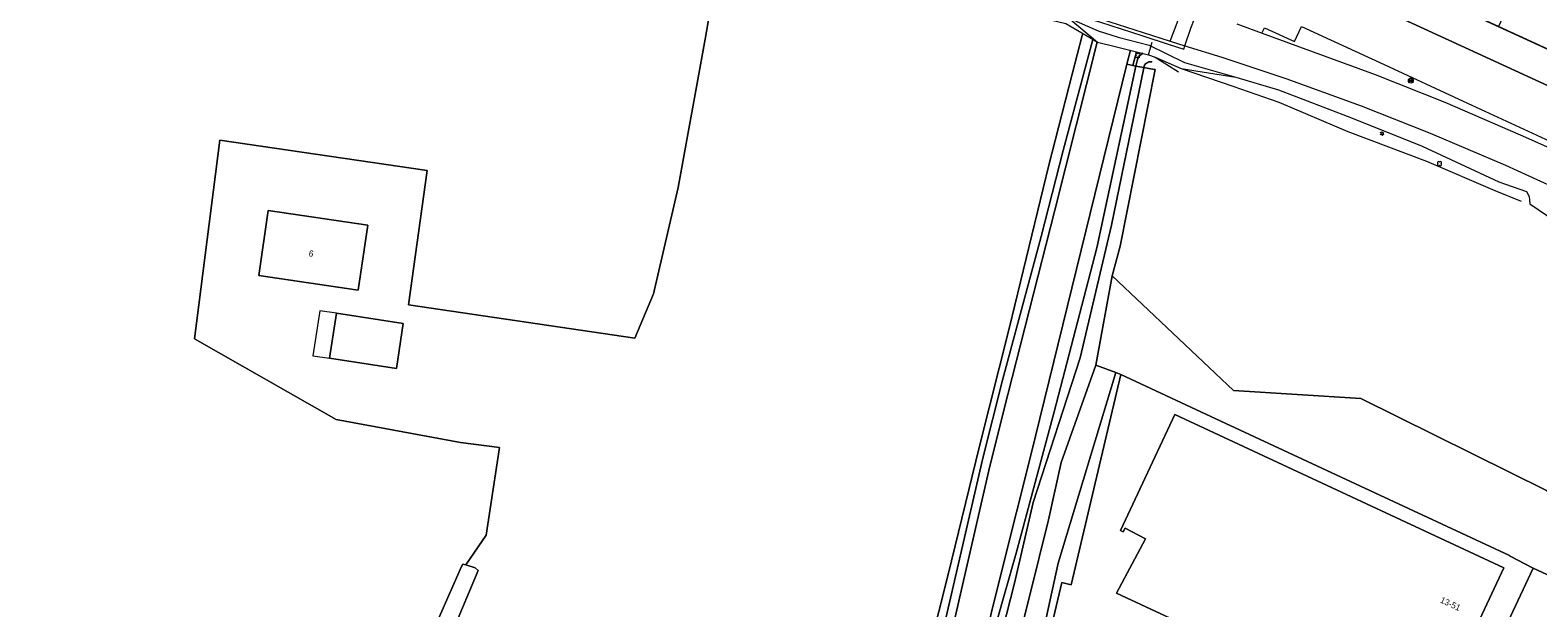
# Model space of a CAD drawing. Header units: metres. Extents: x 151448 to 154749, y 463108 to 465296.
# Tile 80 of 256: x 152010 to 152192, y 464069 to 464139. Entities that reach past the tile are written whole.
import ezdxf
from ezdxf.enums import TextEntityAlignment as Align

# ---------------------------------------------------------------- set-up
doc = ezdxf.new("R2010")
doc.units = ezdxf.units.M
doc.layers.get('0').update_dxf_attribs({"lineweight": 9})
for name, color, linetype, lineweight in [('B-ME-GR-BOOM-S', 253, 'Continuous', 9), ('B-ME-GR-STRUIK-G', 253, 'Continuous', 9), ('B-ME-GW-TALUD_KRUIN-G', 253, 'Continuous', 9), ('B-ME-GW-TALUD_TEEN-G', 253, 'Continuous', 9), ('B-ME-GW-WATERGANG_INSTEEK-G', 253, 'Continuous', 9), ('B-ME-IE-MEUBILAIR_LICHTMAST-S', 253, 'Continuous', 9), ('B-ME-IE-TERREINAFSCHEIDING_KUNSTMATIG_HEKWERK-G', 253, 'Continuous', 9), ('B-ME-OG-BEBOUWING_HOOFDGEBOUW-G', 1, 'Continuous', 9), ('B-ME-RI-PUT-S', 253, 'Continuous', 9), ('B-ME-VH-DREMPEL-G', 253, 'Continuous', 9), ('B-ME-VH-VERHARDING_ASFALT-G', 253, 'Continuous', 9), ('B-ME-VH-VERHARDING_GRASBETONSTEEN-G', 253, 'Continuous', 9), ('B-ME-VH-VERHARDING_KLINKERS-G', 253, 'Continuous', 9), ('B-ME-VW-VERKEERSTEKEN_BORD_INFO-G', 253, 'Continuous', 9), ('B-ME-WH-WATERBODEM-G', 253, 'Continuous', 9), ('B-PV-GR-BEPLANTING_CULTUUR_BOSPLANTSOEN-GV', 253, 'Continuous', 9), ('B-PV-GR-GRAS-GV', 253, 'Continuous', 9), ('B-PV-GW-TALUD_KRUIN-G', 253, 'Continuous', 9), ('B-PV-OG-BEBOUWING-GV', 1, 'Continuous', 9), ('B-PV-OG-BEBOUWING-T18', 2, 'Continuous', 9), ('B-PV-OG-BEBOUWING_LUIFEL-GV', 1, 'Continuous', 9), ('B-PV-OG-TERREIN_BEGROEID-GV', 253, 'Continuous', 9), ('B-PV-OG-TERREIN_ERF-GV', 253, 'Continuous', 9), ('B-PV-OG-TERREIN_OEVER-GV', 253, 'Continuous', 9), ('B-PV-OG-WATER-GV', 253, 'Continuous', 9), ('B-PV-OG-WATER_SLOOT-GV', 253, 'Continuous', 9)]:
    doc.layers.add(name, color=color, linetype=linetype, lineweight=lineweight)
doc.styles.add('18_200', font='romans', dxfattribs={"width": 0.8, "height": 0.36})
doc.styles.add('Drong', font='txt', dxfattribs={"height": 1.8})

# ---------------------------------------------------------------- blocks, each defined once
blk = doc.blocks.new('LICHTMAST')
at = {"ltscale": 0.1}
for p, q in [((-0.11, 0.06), (-0.22, 0.13)), ((0, 0.13), (0, 0.25)), ((0.11, 0.06), (0.22, 0.13)), ((-0.11, -0.06), (-0.22, -0.13)), ((0, -0.13), (0, -0.25)), ((0.11, -0.06), (0.22, -0.13))]:
    blk.add_line(p, q, dxfattribs=at)
blk.add_circle((0, 0), 0.127, dxfattribs=at)
at = {"style": '18_200', "width": 0.8}
blk.add_attdef('HOOGTE', (0.25, 0.24), '', height=0.25, dxfattribs=at)
blk = doc.blocks.new('boom')
for centre, major_axis, start_param, end_param in [((-0.12, 0.12), (-0.0916, 0.0916), 4.266828, 8.299543), ((0.12, 0.12), (0.0916, 0.0916), 4.266828, 8.299543), ((-0.12, -0.12), (0.0916, 0.0916), 1.125235, 5.15795), ((0.12, -0.12), (-0.0916, 0.0916), 1.125235, 5.15795)]:
    blk.add_ellipse(centre, major_axis=major_axis, ratio=1, start_param=start_param, end_param=end_param)
at = {"style": '18_200', "width": 0.8}
blk.add_attdef('HOOGTE', (0.31, 0.12), '', height=0.25, dxfattribs=at)
blk = doc.blocks.new('put')
at = {"color": 0, "ltscale": 0.5}
for p, q in [((-0.3, 0.06), (-0.06, 0.05)), ((-0.3, 0.03), (-0.03, 0.03)), ((-0.3, 0), (0, 0)), ((-0.29, 0.08), (-0.08, 0.08)), ((-0.28, 0.11), (-0.11, 0.11)), ((-0.27, 0.14), (-0.14, 0.14)), ((-0.27, 0.14), (-0.14, 0.14)), ((-0.25, 0.16), (-0.16, 0.16)), ((-0.23, 0.19), (-0.19, 0.19)), ((0, 0), (0.3, 0)), ((0.03, 0.03), (0.3, 0.03)), ((0.05, 0.05), (0.29, 0.05)), ((0.08, 0.08), (0.29, 0.08)), ((0.11, 0.11), (0.28, 0.11)), ((0.14, 0.14), (0.27, 0.14)), ((0.16, 0.16), (0.25, 0.16)), ((0.19, 0.19), (0.23, 0.19)), ((-0.3, -0.03), (-0.03, -0.03)), ((-0.3, -0.05), (-0.05, -0.05)), ((-0.29, -0.08), (-0.08, -0.08)), ((-0.28, -0.11), (-0.11, -0.11)), ((-0.27, -0.14), (-0.14, -0.14)), ((-0.25, -0.16), (-0.16, -0.16)), ((-0.23, -0.19), (-0.19, -0.19)), ((0.03, -0.03), (0.3, -0.03)), ((0.05, -0.05), (0.29, -0.06)), ((0.08, -0.08), (0.29, -0.08)), ((0.11, -0.11), (0.28, -0.11)), ((0.14, -0.14), (0.27, -0.14)), ((0.16, -0.16), (0.25, -0.16)), ((0.19, -0.19), (0.23, -0.19))]:
    blk.add_line(p, q, dxfattribs=at)
at = {"ltscale": 0.5}
for p, q in [((-0.21, 0.21), (0.21, -0.21)), ((0.21, 0.21), (-0.21, -0.21))]:
    blk.add_line(p, q, dxfattribs=at)
blk.add_ellipse((0, 0), major_axis=(-0.212, 0.212), ratio=1, start_param=3.926991, end_param=10.210176, dxfattribs=at)
at = {"style": '18_200', "width": 0.8}
blk.add_attdef('HOOGTE', (0.4, 0.26), '', height=0.25, dxfattribs=at)

msp = doc.modelspace()

# ---------------------------------------------------------------- linework, layer by layer
at = {"layer": 'B-ME-GR-STRUIK-G'}
for points in [[(152118.354, 464143.601), (152122.164, 464143.233), (152125.855, 464142.596), (152130.449, 464141.966), (152135.719, 464140.695), (152139.194, 464137.756), (152141.333, 464137.245), (152145.353, 464136.253), (152146.169, 464135.972)], [(152149.285, 464134.601), (152155.878, 464133.537), (152161.048, 464132), (152169.862, 464128.651), (152178.372, 464125.197), (152187.636, 464120.906), (152190.978, 464119.743), (152191.286, 464119.127), (152191.373, 464118.262), (152194.387, 464116.213), (152196.869, 464116.251), (152202.342, 464114.165), (152210.545, 464110.143), (152216.268, 464107.711), (152218.49, 464105.424), (152219.232, 464102.974)]]:
    msp.add_lwpolyline(points, dxfattribs=at)
at = {"layer": 'B-ME-GW-TALUD_KRUIN-G'}
msp.add_lwpolyline([(152116.35, 464144.118), (152118.354, 464143.601), (152122.164, 464143.233), (152125.855, 464142.596), (152130.449, 464141.966), (152135.719, 464140.695), (152139.264, 464139.139), (152141.701, 464138.365), (152145.435, 464137.424), (152149.718, 464135.299)], dxfattribs=at)
at = {"layer": 'B-ME-GW-TALUD_TEEN-G'}
msp.add_lwpolyline([(152116.214, 464143.472), (152118.216, 464143.002), (152121.996, 464142.804), (152125.606, 464142.224), (152130.323, 464141.235), (152135.395, 464140.033), (152138.27, 464138.318), (152139.194, 464137.756), (152141.333, 464137.245), (152145.353, 464136.253), (152146.169, 464135.972), (152149.285, 464134.601)], dxfattribs=at)
at = {"layer": 'B-ME-GW-WATERGANG_INSTEEK-G'}
msp.add_lwpolyline([(152149.718, 464135.299), (152155.878, 464133.537), (152161.048, 464132), (152169.862, 464128.651), (152178.372, 464125.197), (152187.636, 464120.906), (152190.978, 464119.743), (152191.286, 464119.127), (152191.373, 464118.262)], dxfattribs=at)
at = {"layer": 'B-ME-IE-TERREINAFSCHEIDING_KUNSTMATIG_HEKWERK-G'}
msp.add_line((152146.169, 464135.972), (152148.971, 464134.202), dxfattribs=at)
at = {"layer": 'B-ME-OG-BEBOUWING_HOOFDGEBOUW-G'}
msp.add_line((152167.978, 464148.677), (152207.3, 464130.562), dxfattribs=at)
at = {"layer": 'B-ME-VH-DREMPEL-G'}
for points in [[(152147.962, 464137.875), (152148.804, 464140.12), (152149.634, 464142.364)], [(152149.725, 464137.312), (152150.483, 464139.468), (152151.347, 464141.719)]]:
    msp.add_lwpolyline(points, dxfattribs=at)
at = {"layer": 'B-ME-VH-VERHARDING_ASFALT-G'}
for points in [[(152116.626, 464144.874), (152118.432, 464144.639), (152122.318, 464144.148), (152126.525, 464143.617), (152130.855, 464142.92), (152135.937, 464141.672), (152139.69, 464140.567), (152144.695, 464138.943), (152147.962, 464137.875), (152149.725, 464137.312), (152154.221, 464135.941), (152161.934, 464133.366), (152171.008, 464130.072), (152179.326, 464126.78), (152188.445, 464122.904), (152195.464, 464119.7), (152203.312, 464116.016), (152211.435, 464112.091), (152218.868, 464108.223), (152222.096, 464106.396)], [(152156.003, 464139.985), (152159.057, 464138.872), (152163.149, 464137.373), (152172.716, 464133.869), (152181.13, 464130.533), (152190.186, 464126.581), (152197.364, 464123.403)]]:
    msp.add_lwpolyline(points, dxfattribs=at)
at = {"layer": 'B-ME-VH-VERHARDING_GRASBETONSTEEN-G'}
msp.add_lwpolyline([(152116.574, 464144.478), (152118.381, 464144.242), (152122.268, 464143.751), (152126.468, 464143.221), (152130.775, 464142.528), (152135.833, 464141.286), (152139.572, 464140.185), (152144.571, 464138.562), (152147.839, 464137.495), (152149.603, 464136.931), (152149.725, 464137.312)], dxfattribs=at)
at = {"layer": 'B-ME-VH-VERHARDING_KLINKERS-G'}
msp.add_lwpolyline([(152159.049, 464138.873), (152159.367, 464139.512), (152162.995, 464137.86), (152163.839, 464139.674), (152173.787, 464135.061), (152183.311, 464130.653), (152195.866, 464124.86), (152196.701, 464126.669), (152204.876, 464122.893), (152206.552, 464126.518), (152207.442, 464126.131), (152208.154, 464125.761), (152205.554, 464119.94), (152214.657, 464115.828), (152215.469, 464117.665), (152219.153, 464116.004), (152218.303, 464114.179), (152225.615, 464110.923), (152225.502, 464110.69), (152224.986, 464109.787)], dxfattribs=at)
at = {"layer": 'B-ME-VW-VERKEERSTEKEN_BORD_INFO-G'}
msp.add_line((152145.353, 464136.253), (152145.804, 464137.773), dxfattribs=at)
at = {"layer": 'B-ME-WH-WATERBODEM-G'}
msp.add_lwpolyline([(152149.285, 464134.601), (152155.549, 464132.456), (152161.102, 464130.527), (152169.416, 464126.977), (152178.895, 464123.381), (152187.133, 464119.842), (152190.344, 464118.587)], dxfattribs=at)
at = {"layer": 'B-PV-GR-BEPLANTING_CULTUUR_BOSPLANTSOEN-GV', "flags": 128}
for points in [[(152139.167, 464137.773), (152134.071, 464117.486), (152127.853, 464093.187), (152126.073, 464086.032), (152118.355, 464052.405), (152115.468, 464040.509), (152112.933, 464029.568), (152107.627, 464007.566), (152105.952, 464000.743), (152109.874, 463999.699), (152114.389, 464019.03), (152117.196, 464031.842), (152117.361, 464032.596), (152119.867, 464040.965), (152122.578, 464053.349), (152126.924, 464071.059), (152129.434, 464081.017), (152131.155, 464087.904), (152142.757, 464135.116), (152143.169, 464136.79)], [(152146.156, 464134.469), (152141.924, 464113.149), (152140.989, 464109.572), (152155.621, 464095.711), (152170.993, 464094.757), (152193.381, 464083.616), (152198.31, 464076.268), (152202.802, 464076.922), (152211.208, 464101.036), (152216.866, 464105.01), (152196.915, 464114.235), (152197.713, 464115.93)]]:
    msp.add_lwpolyline(points, dxfattribs=at)
at = {"layer": 'B-PV-GR-GRAS-GV', "flags": 128}
msp.add_lwpolyline([(151951.147, 464127.898), (152031.078, 464033.874), (152040.138, 464044.198), (152045.068, 464050.32), (152057.844, 464065.678), (152059.662, 464068.037), (152062.44, 464074.451), (152062.639, 464074.727), (152062.965, 464074.633), (152065.427, 464078.235), (152067.045, 464088.822), (152062.341, 464089.435), (152047.337, 464092.201), (152030.221, 464101.934), (152033.314, 464125.924), (152058.312, 464122.273), (152056.079, 464106.033), (152083.382, 464102.01), (152085.632, 464107.36), (152088.612, 464120.23), (152091.863, 464138.119), (152093.254, 464146.319)], dxfattribs=at)
at = {"layer": 'B-PV-GW-TALUD_KRUIN-G', "flags": 128}
for points in [[(152139.167, 464137.773), (152134.071, 464117.486), (152127.853, 464093.187), (152126.073, 464086.032), (152118.355, 464052.405), (152115.468, 464040.509), (152112.933, 464029.568), (152107.627, 464007.566), (152105.952, 464000.743)], [(152109.874, 463999.699), (152114.389, 464019.03), (152117.196, 464031.842), (152117.361, 464032.596), (152119.867, 464040.965), (152122.578, 464053.349), (152126.924, 464071.059), (152129.434, 464081.017), (152131.155, 464087.904), (152142.757, 464135.116), (152143.169, 464136.79)]]:
    msp.add_lwpolyline(points, dxfattribs=at)
at = {"layer": 'B-PV-OG-BEBOUWING-GV', "flags": 128}
for points in [[(152187.611, 464139.669), (152207.283, 464130.595), (152217.823, 464153.314), (152203.175, 464160.064), (152198.002, 464162.197)], [(152050.004, 464107.835), (152051.161, 464115.69), (152039.144, 464117.461), (152037.986, 464109.606)], [(152054.596, 464098.356), (152055.435, 464103.792), (152047.357, 464105.038), (152046.519, 464099.603)], [(152144.98, 464077.804), (152141.505, 464071.224), (152176.209, 464055.054), (152179.345, 464061.771), (152181.849, 464060.593), (152188.234, 464074.286), (152148.527, 464092.809), (152141.995, 464078.808), (152142.308, 464078.652), (152142.539, 464079.093)]]:
    msp.add_lwpolyline(points, close=True, dxfattribs=at)
at = {"layer": 'B-PV-OG-BEBOUWING_LUIFEL-GV', "flags": 128}
msp.add_lwpolyline([(152047.357, 464105.038), (152045.378, 464105.344), (152044.539, 464099.908), (152046.519, 464099.603)], close=True, dxfattribs=at)
at = {"layer": 'B-PV-OG-TERREIN_BEGROEID-GV', "flags": 128}
msp.add_lwpolyline([(152193.381, 464083.616), (152170.993, 464094.757), (152155.621, 464095.711), (152140.989, 464109.572), (152138.99, 464098.782), (152141.416, 464097.862), (152142.013, 464097.635), (152154.074, 464092.009), (152188.916, 464075.76), (152188.921, 464075.757), (152191.775, 464074.256), (152201.684, 464069.673), (152190.085, 464044.738), (152190.887, 464044.355), (152191.253, 464044.24), (152191.634, 464044.195), (152192.189, 464044.202), (152193.643, 464044.217)], dxfattribs=at)
at = {"layer": 'B-PV-OG-TERREIN_ERF-GV', "flags": 128}
for points in [[(152208.756, 464127.074), (152220.596, 464153.344), (152222.269, 464157.056), (152223.288, 464159.317), (152223.035, 464159.431), (152204.687, 464167.622), (152183.263, 464174.187), (152176.553, 464176.243), (152176.33, 464176.312), (152173.528, 464170.296), (152173.709, 464170.212), (152177.131, 464168.618), (152198.002, 464162.197), (152203.175, 464160.064), (152217.823, 464153.314), (152207.283, 464130.595), (152187.611, 464139.669), (152167.959, 464148.734), (152174.171, 464162.202), (152170.719, 464163.794), (152170.629, 464163.836), (152164.389, 464150.44)], [(152093.254, 464146.319), (152091.863, 464138.119), (152088.612, 464120.23), (152085.632, 464107.36), (152083.382, 464102.01), (152056.079, 464106.033), (152058.312, 464122.273), (152033.314, 464125.924), (152030.221, 464101.934), (152047.337, 464092.201), (152062.341, 464089.435), (152067.045, 464088.822), (152065.427, 464078.235), (152062.965, 464074.633), (152064.091, 464074.307), (152064.468, 464073.959), (152062.037, 464068.221)], [(152162.709, 464146.75), (152197.537, 464130.686), (152198.462, 464132.709), (152201.423, 464131.356), (152200.494, 464129.322), (152206.566, 464126.521)], [(152206.566, 464126.521), (152200.494, 464129.322), (152200.065, 464128.384), (152197.103, 464129.737), (152197.537, 464130.686), (152162.709, 464146.75)], [(152116.697, 464055.628), (152121.168, 464073.48), (152124.915, 464088.833), (152128.54, 464103.174), (152133.316, 464122.93), (152136.161, 464133.894), (152137.369, 464138.569), (152137.433, 464138.815)], [(152183.545, 464056.655), (152191.775, 464074.256), (152188.921, 464075.757), (152188.916, 464075.76), (152154.074, 464092.009), (152142.013, 464097.635), (152136.021, 464072.247), (152134.881, 464072.512), (152133.911, 464068.264), (152135.102, 464067.964), (152134.821, 464066.65), (152162.853, 464053.57), (152161.582, 464050.932), (152159.418, 464046.294), (152161.945, 464045.129)], [(152191.775, 464074.256), (152183.545, 464056.655)], [(152187.673, 464045.889), (152190.085, 464044.738), (152201.684, 464069.673), (152191.775, 464074.256)]]:
    msp.add_lwpolyline(points, dxfattribs=at)
for points in [[(152051.161, 464115.69), (152050.004, 464107.835), (152037.986, 464109.606), (152039.144, 464117.461)], [(152055.435, 464103.792), (152054.596, 464098.356), (152046.519, 464099.603), (152047.357, 464105.038)], [(152144.98, 464077.804), (152142.539, 464079.093), (152142.308, 464078.652), (152141.995, 464078.808), (152148.527, 464092.809), (152188.234, 464074.286), (152181.849, 464060.593), (152179.345, 464061.771), (152176.209, 464055.054), (152141.505, 464071.224)]]:
    msp.add_lwpolyline(points, close=True, dxfattribs=at)
at = {"layer": 'B-PV-OG-TERREIN_OEVER-GV', "flags": 128}
for points in [[(152138.629, 464138.096), (152135.046, 464124.697), (152132.39, 464114.321), (152127.744, 464096.968), (152125.351, 464087.546), (152119.845, 464063.668), (152116.291, 464048.285), (152110.78, 464025.597), (152106.745, 464008.889), (152105.019, 464000.991), (152105.376, 464000.896), (152105.952, 464000.743), (152107.627, 464007.566), (152112.933, 464029.568), (152115.468, 464040.509), (152118.355, 464052.405), (152126.073, 464086.032), (152127.853, 464093.187), (152134.071, 464117.486), (152139.167, 464137.773)], [(152143.169, 464136.79), (152142.757, 464135.116), (152143.471, 464134.941), (152143.898, 464136.611)], [(152143.898, 464136.611), (152143.471, 464134.941)], [(152143.471, 464134.941), (152143.778, 464134.866), (152143.847, 464134.855), (152143.988, 464135.508)], [(152145.801, 464135.365), (152145.745, 464135.382)], [(152143.847, 464134.855), (152143.778, 464134.866), (152143.471, 464134.941), (152142.757, 464135.116), (152131.155, 464087.904), (152129.434, 464081.017), (152126.924, 464071.059), (152122.578, 464053.349), (152119.867, 464040.965), (152117.361, 464032.596), (152117.196, 464031.842), (152114.389, 464019.03), (152109.874, 463999.699), (152110.846, 463999.441), (152115.201, 464018.193), (152116.679, 464024.674), (152118.141, 464032.884), (152119.333, 464036.746)], [(152120.286, 464040.415), (152121.958, 464048.063), (152122.824, 464051.802), (152125.797, 464063.461), (152129.395, 464076.07), (152133.989, 464093.142), (152139.119, 464112.941), (152143.847, 464134.855)], [(152126.072, 464051.402), (152131.004, 464070.811), (152133.309, 464080.084), (152134.822, 464086.999), (152138.99, 464098.782), (152140.989, 464109.572), (152141.924, 464113.149), (152146.156, 464134.469), (152145.584, 464134.565), (152144.786, 464134.698), (152144.784, 464134.681), (152140.879, 464115.671), (152137.106, 464099.655), (152131.441, 464082.161), (152129.17, 464072.433), (152124.762, 464055.089)], [(152144.786, 464134.698), (152145.584, 464134.565), (152146.156, 464134.469)], [(152058.443, 464063.861), (152053.005, 464056.913), (152040.429, 464041.662), (152033.472, 464033.805), (152032.197, 464032.574), (152032.927, 464031.733), (152032.68, 464032.025), (152037.312, 464037.057), (152053.627, 464056.131), (152058.806, 464062.605), (152062.037, 464068.221), (152064.468, 464073.959), (152064.091, 464074.307), (152062.965, 464074.633), (152062.639, 464074.727), (152062.44, 464074.451), (152059.662, 464068.037), (152057.844, 464065.678), (152045.068, 464050.32), (152040.138, 464044.198), (152031.078, 464033.874), (152031.511, 464033.365), (152031.929, 464032.884)]]:
    msp.add_lwpolyline(points, dxfattribs=at)
at = {"layer": 'B-PV-OG-TERREIN_OEVER-GV'}
for points in [[(152143.988, 464135.508, -0.1968796), (152144.659, 464136.424, -0.1968796)], [(152145.745, 464135.382, 0.4339286), (152144.786, 464134.698)]]:
    msp.add_lwpolyline(points, format="xyb", dxfattribs=at)
at = {"layer": 'B-PV-OG-TERREIN_OEVER-GV', "flags": 128}
msp.add_lwpolyline([(152141.416, 464097.862), (152134.454, 464074.856), (152129.631, 464052.698), (152125.84, 464029.939), (152132.264, 464056.179), (152134.821, 464066.65), (152135.102, 464067.964), (152133.911, 464068.264), (152134.881, 464072.512), (152136.021, 464072.247), (152142.013, 464097.635)], close=True, dxfattribs=at)
at = {"layer": 'B-PV-OG-WATER-GV', "flags": 128}
for points in [[(152143.988, 464135.508), (152143.847, 464134.855), (152144.786, 464134.698)], [(152145.745, 464135.382), (152145.801, 464135.365)], [(152112.049, 463999.121), (152112.555, 464001.374), (152117.23, 464021.762), (152120.9, 464038.686), (152124.762, 464055.089), (152129.17, 464072.433), (152131.441, 464082.161), (152137.106, 464099.655), (152140.879, 464115.671), (152144.784, 464134.681), (152144.786, 464134.698), (152143.847, 464134.855), (152139.119, 464112.941), (152133.989, 464093.142), (152129.395, 464076.07), (152125.797, 464063.461), (152122.824, 464051.802), (152121.958, 464048.063), (152120.286, 464040.415)]]:
    msp.add_lwpolyline(points, dxfattribs=at)
at = {"layer": 'B-PV-OG-WATER-GV'}
for points in [[(152144.659, 464136.424, 0.1968796), (152143.988, 464135.508)], [(152144.786, 464134.698, -0.4339286), (152145.745, 464135.382)]]:
    msp.add_lwpolyline(points, format="xyb", dxfattribs=at)
at = {"layer": 'B-PV-OG-WATER-GV', "flags": 128}
msp.add_lwpolyline([(152133.309, 464080.084), (152131.004, 464070.811), (152126.072, 464051.402), (152125.723, 464049.643), (152124.711, 464043.802), (152119.58, 464021.957), (152114.791, 463998.391), (152115.953, 463998.082), (152117.056, 463997.788), (152117.882, 463997.569), (152118.195, 463998.712), (152125.84, 464029.939), (152129.631, 464052.698), (152134.454, 464074.856), (152141.416, 464097.862), (152138.99, 464098.782), (152134.822, 464086.999)], close=True, dxfattribs=at)
at = {"layer": 'B-PV-OG-WATER_SLOOT-GV', "flags": 128}
msp.add_lwpolyline([(152137.433, 464138.815), (152137.369, 464138.569), (152136.161, 464133.894), (152133.316, 464122.93), (152128.54, 464103.174), (152124.915, 464088.833), (152121.168, 464073.48), (152116.697, 464055.628), (152114.7, 464046.821), (152112.279, 464036.481), (152105.84, 464008.977), (152103.99, 464001.265), (152104.028, 464001.255), (152104.814, 464001.046), (152105.019, 464000.991), (152106.745, 464008.889), (152110.78, 464025.597), (152116.291, 464048.285), (152119.845, 464063.668), (152125.351, 464087.546), (152127.744, 464096.968), (152132.39, 464114.321), (152135.046, 464124.697), (152138.629, 464138.096)], dxfattribs=at)

# ---------------------------------------------------------------- block references
at = {"layer": 'B-ME-GR-BOOM-S'}
for p in [(152144.048, 464136.181), (152180.47, 464123.1)]:
    msp.add_blockref('boom', p, dxfattribs=at)
at = {"layer": 'B-ME-IE-MEUBILAIR_LICHTMAST-S'}
msp.add_blockref('LICHTMAST', (152173.547, 464126.72), dxfattribs=at)
at = {"layer": 'B-ME-RI-PUT-S'}
msp.add_blockref('put', (152177.012, 464133.13), dxfattribs=at)

# ---------------------------------------------------------------- texts
at = {"layer": 'B-PV-OG-BEBOUWING-T18', "style": 'Drong'}
for s, rotation, p in [('6', 347.2, (152044.319, 464112.254)), ('13-51', 335, (152181.794, 464069.94))]:
    msp.add_text(s, height=0.75, rotation=rotation, dxfattribs=at).set_placement(p, align=Align.MIDDLE)

doc.saveas('drawing.dxf')
